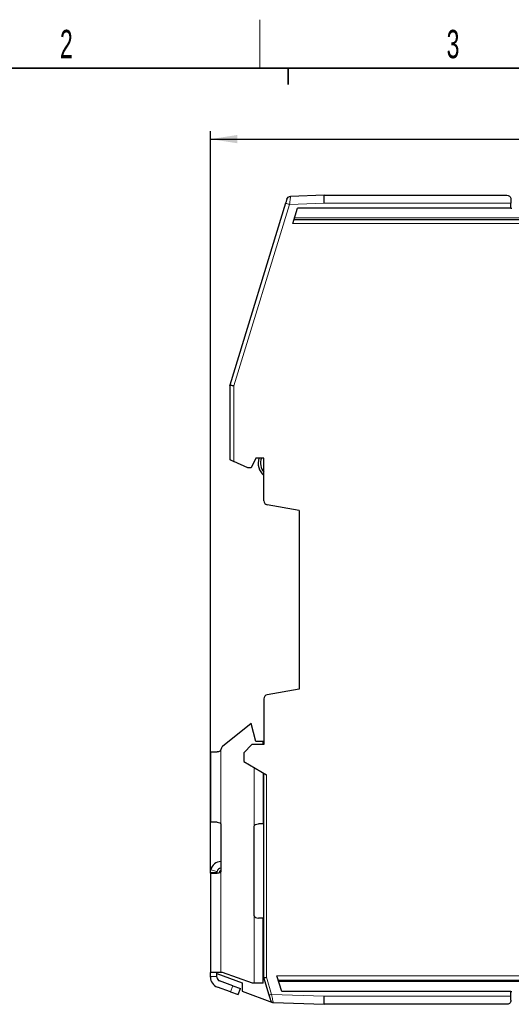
# Model space of a CAD drawing. Header units: millimetres. Extents: x 5 to 418, y 2 to 292.
# Tile 15 of 29: x 92 to 153, y 167 to 288. Entities that reach past the tile are written whole.
import ezdxf

# ---------------------------------------------------------------- set-up
doc = ezdxf.new("R2010")
doc.units = ezdxf.units.MM
doc.layers.add('SLD-0', color=7, linetype='Continuous')
doc.styles.add('SLDTEXTSTYLE0', font='TXT', dxfattribs={"width": 0.605})
doc.dimstyles.new('SLDDIMSTYLE0', dxfattribs={"dimtxt": 3.5, "dimasz": 3.302, "dimexe": 0, "dimexo": 0.0625, "dimgap": 0.875, "dimtad": 1, "dimrnd": 1e-09, "dimzin": 12, "dimdsep": 46, "dimtxsty": 'SLDTEXTSTYLE0', "dimsah": 1, "dimcen": 0.09, "dimadec": 0, "dimazin": 3, "dimtfac": 1, "dimtofl": 0, "dimtmove": 0, "dimatfit": 3, "dimfxl": 1, "dimfrac": 2, "dimtolj": 1, "dimtzin": 12, "dimarcsym": 0})

# ---------------------------------------------------------------- blocks, each defined once
blk = doc.blocks.new('_D_2')
at = {"layer": 'SLD-0', "color": 7}
for p, q in [((115.4, 183.01), (115.4, 274.74)), ((254.65, 257.81), (254.65, 274.74)), ((115.4, 273.74), (254.65, 273.74))]:
    blk.add_line(p, q, dxfattribs=at)
for points in [[(115.4, 273.74), (118.7, 273.23), (118.7, 274.25)], [(254.65, 273.74), (251.35, 274.25), (251.35, 273.23)]]:
    blk.add_solid(points, dxfattribs=at)
at = {"layer": 'SLD-0', "color": 7, "insert": (177.67, 278.25), "char_height": 3.5, "attachment_point": 1, "style": 'SLDTEXTSTYLE0'}
blk.add_mtext('139,25', dxfattribs=at)

msp = doc.modelspace()

# ---------------------------------------------------------------- linework, layer by layer
at = {"color": 7, "linetype": 'Continuous', "lineweight": 25}
for p, q in [((129.443, 266.811), (125.295, 266.666)), ((129.443, 266.811), (152.002, 266.811)), ((124.679, 265.807), (117.802, 243.311)), ((152.502, 266.311), (152.502, 265.811)), ((152.502, 265.211), (152.502, 265.811)), ((125.589, 263.311), (126.17, 265.211)), ((152.502, 265.211), (126.17, 265.211)), ((152.502, 265.211), (152.602, 265.211)), ((125.742, 263.811), (242.702, 263.811)), ((117.802, 243.311), (117.802, 234.137)), ((120.002, 233.111), (118.302, 233.904)), ((121.002, 234.311), (120.442, 233.111)), ((122.002, 234.311), (121.002, 234.311)), ((122.002, 229.048), (122.002, 234.311)), ((120.442, 233.111), (120.002, 233.111)), ((126.352, 227.861), (122.415, 228.555)), ((126.352, 227.861), (126.352, 205.761)), ((126.352, 205.761), (122.415, 205.067)), ((122.002, 204.575), (122.002, 198.911)), ((120.41, 201.518), (116.886, 198.661)), ((121.002, 199.311), (120.41, 201.518)), ((119.502, 197.911), (120.502, 198.911)), ((122.002, 198.911), (120.502, 198.911)), ((121.902, 199.311), (121.002, 199.311)), ((121.902, 198.911), (121.902, 199.311)), ((115.402, 198.011), (115.402, 189.311)), ((115.402, 198.011), (116.237, 198.011)), ((119.502, 197.911), (119.502, 196.805)), ((119.502, 196.805), (122.302, 195.188)), ((121.902, 195.419), (121.902, 189.111)), ((122.002, 170.111), (122.002, 195.361)), ((116.237, 189.311), (115.402, 189.311)), ((116.702, 189.011), (116.702, 183.311)), ((120.802, 177.761), (120.802, 188.811)), ((121.902, 189.111), (121.313, 189.111)), ((115.882, 183.079), (115.402, 183.079)), ((115.402, 183.079), (115.402, 183.011)), ((115.402, 183.011), (115.402, 170.761)), ((115.402, 183.011), (116.237, 183.011)), ((116.202, 183.079), (115.882, 183.079)), ((116.202, 183.079), (116.202, 183.011)), ((121.902, 177.461), (121.313, 177.461)), ((121.902, 169.411), (121.902, 177.461)), ((116.702, 170.761), (115.402, 170.761)), ((115.402, 170.261), (115.402, 170.761)), ((116.202, 170.261), (116.202, 170.761)), ((116.202, 170.61), (119.302, 169.482)), ((116.89, 170.761), (116.702, 170.761)), ((120.599, 169.411), (116.89, 170.761)), ((115.402, 170.169), (115.402, 170.261)), ((116.202, 170.169), (116.202, 170.261)), ((118.162, 169.105), (116.531, 169.699)), ((119.302, 169.482), (119.302, 168.418)), ((120.802, 169.411), (120.599, 169.411)), ((121.902, 169.411), (120.802, 169.411)), ((122.662, 167.951), (122.002, 170.111)), ((124.195, 168.411), (123.614, 170.311)), ((123.767, 169.811), (242.702, 169.811)), ((117.888, 168.353), (116.257, 168.947)), ((117.888, 168.353), (118.828, 168.011)), ((118.162, 169.105), (119.102, 168.763)), ((118.828, 168.011), (119.102, 168.763)), ((119.302, 168.418), (123.063, 167.049)), ((152.502, 168.411), (124.195, 168.411)), ((152.502, 167.811), (152.502, 168.411)), ((152.502, 168.411), (152.602, 168.411)), ((123.155, 167.031), (123.146, 167.073)), ((123.155, 167.031), (129.443, 166.811)), ((152.002, 166.811), (129.443, 166.811)), ((152.502, 167.311), (152.502, 167.811))]:
    msp.add_line(p, q, dxfattribs=at)
at = {"color": 7, "linetype": 'Continuous', "lineweight": 18}
for p, q in [((125.158, 265.661), (118.302, 243.237)), ((129.46, 265.811), (125.158, 265.661)), ((129.46, 265.811), (152.502, 265.811)), ((125.589, 263.311), (242.702, 263.311)), ((242.702, 264.011), (125.803, 264.011)), ((118.302, 243.237), (118.302, 233.904)), ((116.702, 198.303), (116.702, 189.011)), ((120.802, 196.054), (120.802, 188.811)), ((122.302, 170.156), (122.302, 195.188)), ((116.208, 183.223), (115.438, 183.447)), ((116.702, 183.311), (116.702, 170.761)), ((120.802, 177.761), (120.802, 169.411)), ((115.402, 170.261), (116.202, 170.261)), ((122.949, 168.039), (122.302, 170.156)), ((123.614, 170.311), (242.702, 170.311)), ((242.702, 169.611), (123.828, 169.611)), ((117.888, 168.353), (118.162, 169.105)), ((122.949, 168.039), (129.46, 167.811)), ((152.502, 167.811), (129.46, 167.811))]:
    msp.add_line(p, q, dxfattribs=at)
at = {"color": 7, "linetype": 'Continuous', "lineweight": 25}
for centre, radius, start, end in [((123.287, 233.682), 2, 161.67055, 230.01953), ((123.287, 233.682), 1.7, 158.2858, 220.89475), ((122.502, 229.048), 0.5, 180, 260), ((122.502, 204.575), 0.5, 100, 180), ((117.201, 198.272), 0.5, 129.03551, 176.45878), ((116.702, 183.141), 1.3, 90, 166.41928), ((116.702, 183.141), 0.5, 90, 170.62123), ((116.702, 170.169), 1.3, 180, 250), ((116.702, 170.169), 0.5, 180, 250)]:
    msp.add_arc(centre, radius, start, end, dxfattribs=at)
for points, knots in [([(124.834, 266.313), (124.862, 266.406), (124.923, 266.498), (125.092, 266.628), (125.198, 266.663), (125.295, 266.666)], [0, 0, 0, 0, 0.5, 0.5, 1, 1, 1, 1]), ([(129.46, 265.811), (129.458, 265.942), (129.456, 266.073), (129.452, 266.315), (129.45, 266.426), (129.446, 266.611), (129.445, 266.685), (129.443, 266.785), (129.443, 266.811), (129.443, 266.811)], [0, 0, 0, 0, 0.25, 0.25, 0.5, 0.5, 0.75, 0.75, 1, 1, 1, 1]), ([(152.002, 266.811), (152.115, 266.811), (152.229, 266.774), (152.373, 266.652), (152.416, 266.6), (152.48, 266.473), (152.502, 266.397), (152.502, 266.311)], [0, 0, 0, 0, 0.5, 0.5, 0.75, 0.75, 1, 1, 1, 1]), ([(124.834, 266.313), (124.834, 266.312), (124.83, 266.299), (124.814, 266.247), (124.802, 266.209), (124.773, 266.115), (124.756, 266.058), (124.719, 265.937), (124.699, 265.872), (124.679, 265.807)], [0, 0, 0, 0, 0.25, 0.25, 0.5, 0.5, 0.75, 0.75, 1, 1, 1, 1]), ([(118.302, 243.237), (118.243, 243.245), (118.179, 243.255), (118.056, 243.273), (117.997, 243.282), (117.899, 243.297), (117.861, 243.302), (117.812, 243.31), (117.802, 243.311), (117.802, 243.311)], [0, 0, 0, 0, 0.25, 0.25, 0.5, 0.5, 0.75, 0.75, 1, 1, 1, 1]), ([(117.802, 234.137), (117.802, 234.137), (117.812, 234.132), (117.861, 234.109), (117.899, 234.092), (117.997, 234.046), (118.056, 234.019), (118.179, 233.961), (118.243, 233.932), (118.302, 233.904)], [0, 0, 0, 0, 0.25, 0.25, 0.5, 0.5, 0.75, 0.75, 1, 1, 1, 1]), ([(116.701, 198.297), (116.695, 198.221), (116.641, 198.147), (116.468, 198.042), (116.349, 198.011), (116.237, 198.011)], [0, 0, 0, 0, 0.5, 0.5, 1, 1, 1, 1]), ([(116.237, 189.311), (116.353, 189.311), (116.475, 189.279), (116.65, 189.168), (116.702, 189.09), (116.702, 189.011)], [0, 0, 0, 0, 0.5, 0.5, 1, 1, 1, 1]), ([(120.802, 188.811), (120.802, 188.89), (120.859, 188.968), (121.055, 189.079), (121.19, 189.111), (121.313, 189.111)], [0, 0, 0, 0, 0.5, 0.5, 1, 1, 1, 1]), ([(116.702, 183.311), (116.702, 183.233), (116.65, 183.155), (116.475, 183.044), (116.353, 183.011), (116.237, 183.011)], [0, 0, 0, 0, 0.5, 0.5, 1, 1, 1, 1]), ([(116.682, 183.359), (116.654, 183.348), (116.616, 183.332), (116.57, 183.292), (116.542, 183.256), (116.514, 183.204), (116.496, 183.124), (116.506, 183.048), (116.522, 183.02), (116.525, 183.015)], [0, 0, 0, 0, 0.3449644, 0.4828119, 0.5543356, 0.6338101, 0.8120836, 0.9655297, 1, 1, 1, 1]), ([(120.802, 177.761), (120.802, 177.683), (120.859, 177.605), (121.055, 177.494), (121.19, 177.461), (121.313, 177.461)], [0, 0, 0, 0, 0.5, 0.5, 1, 1, 1, 1]), ([(122.002, 170.111), (122.002, 170.111), (122.031, 170.116), (122.148, 170.133), (122.231, 170.146), (122.302, 170.156)], [0, 0, 0, 0, 0.5, 0.5, 1, 1, 1, 1]), ([(122.879, 167.243), (122.879, 167.243), (122.854, 167.324), (122.793, 167.522), (122.769, 167.6), (122.718, 167.769), (122.69, 167.86), (122.662, 167.951)], [0, 0, 0, 0, 0.5, 0.5, 0.75, 0.75, 1, 1, 1, 1]), ([(122.919, 167.161), (122.917, 167.164), (122.897, 167.187), (122.887, 167.217), (122.879, 167.243)], [0, 0, 0, 0, 0.1113025, 1, 1, 1, 1]), ([(122.916, 167.164), (122.931, 167.145), (122.961, 167.107), (123.02, 167.069), (123.085, 167.047), (123.129, 167.05), (123.151, 167.051)], [0, 0, 0, 0, 0.244245, 0.4959394, 0.7496088, 1, 1, 1, 1]), ([(129.443, 166.811), (129.443, 166.811), (129.443, 166.837), (129.445, 166.938), (129.446, 167.012), (129.45, 167.197), (129.452, 167.308), (129.456, 167.55), (129.458, 167.681), (129.46, 167.811)], [0, 0, 0, 0, 0.25, 0.25, 0.5, 0.5, 0.75, 0.75, 1, 1, 1, 1]), ([(152.502, 167.311), (152.502, 167.226), (152.48, 167.149), (152.416, 167.022), (152.373, 166.97), (152.229, 166.849), (152.115, 166.811), (152.002, 166.811)], [0, 0, 0, 0, 0.25, 0.25, 0.5, 0.5, 1, 1, 1, 1])]:
    msp.add_open_spline(points, degree=3, knots=knots, dxfattribs=at)
at = {"color": 7, "linetype": 'Continuous', "lineweight": 18}
for points, knots in [([(125.295, 266.666), (125.294, 266.666), (125.291, 266.639), (125.277, 266.536), (125.266, 266.46), (125.228, 266.178), (125.193, 265.92), (125.158, 265.661)], [0, 0, 0, 0, 0.25, 0.25, 0.5, 0.5, 1, 1, 1, 1]), ([(124.679, 265.807), (124.679, 265.807), (124.69, 265.804), (124.736, 265.79), (124.773, 265.779), (124.866, 265.75), (124.923, 265.733), (125.04, 265.697), (125.101, 265.678), (125.158, 265.661)], [0, 0, 0, 0, 0.25, 0.25, 0.5, 0.5, 0.75, 0.75, 1, 1, 1, 1]), ([(122.662, 167.951), (122.662, 167.951), (122.69, 167.96), (122.802, 167.994), (122.881, 168.018), (122.949, 168.039)], [0, 0, 0, 0, 0.5, 0.5, 1, 1, 1, 1]), ([(123.146, 167.073), (123.144, 167.087), (123.136, 167.123), (123.086, 167.369), (123.019, 167.696), (122.972, 167.925), (122.949, 168.039)], [0, 0, 0, 0, 0.1829846, 0.5011463, 0.7509354, 1, 1, 1, 1])]:
    msp.add_open_spline(points, degree=3, knots=knots, dxfattribs=at)
at = {"color": 7, "linetype": 'Continuous', "lineweight": 25}
for points in [[(116.701, 198.297), (116.701, 198.299), (116.701, 198.301), (116.702, 198.303)], [(115.402, 183.141), (115.402, 183.235), (115.413, 183.343), (115.438, 183.447)], [(115.402, 183.141), (115.402, 183.12), (115.402, 183.099), (115.402, 183.079)], [(116.202, 183.141), (116.202, 183.165), (116.204, 183.194), (116.208, 183.223)], [(116.202, 183.079), (116.202, 183.095), (116.202, 183.115), (116.202, 183.141)]]:
    msp.add_open_spline(points, degree=3, dxfattribs=at)
at = {"layer": 'SLD-0', "lineweight": 18}
msp.add_line((121.5, 282.5), (121.5, 288.5), dxfattribs=at)
at = {"layer": 'SLD-0', "lineweight": 35}
msp.add_line((408, 282.5), (26, 282.5), dxfattribs=at)
at = {"layer": 'SLD-0'}
for p, q in [((125, 280.5), (125, 282.5)), ((125, 282.5), (125, 280.5))]:
    msp.add_line(p, q, dxfattribs=at)

# ---------------------------------------------------------------- texts
at = {"layer": 'SLD-0', "char_height": 3.5, "attachment_point": 2, "style": 'SLDTEXTSTYLE0'}
for s, insert in [('2', (97.603, 287.243)), ('3', (145.353, 287.243))]:
    msp.add_mtext(s, dxfattribs=dict(at, insert=insert))

# ---------------------------------------------------------------- dimensions: what is measured, and where the dimension line sits
at = {"layer": 'SLD-0', "color": 7}
dim = msp.add_linear_dim(base=(254.652, 273.741), p1=(115.402, 183.011), p2=(254.652, 257.812), dimstyle='SLDDIMSTYLE0', dxfattribs=at)
dim.commit()
dim.dimension.update_dxf_attribs({"geometry": '_D_2', "text_midpoint": (185.027, 273.741), "dimtype": 160})

doc.saveas('drawing.dxf')
